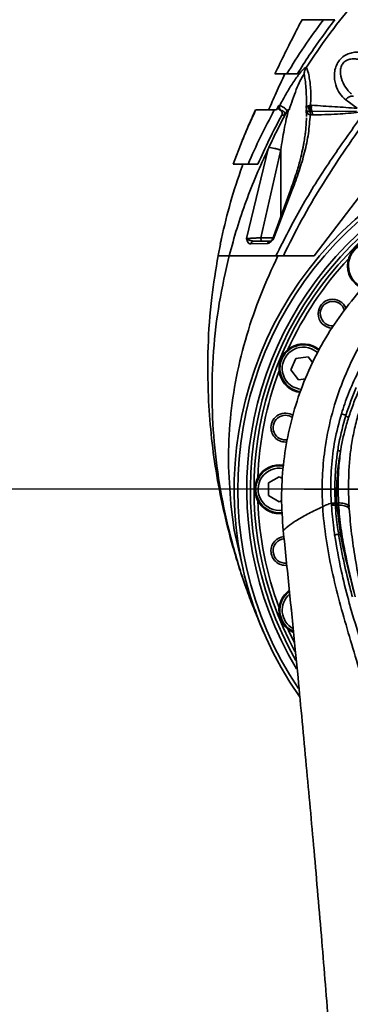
# Model space of a CAD drawing. Header units: millimetres. Extents: x -8713 to 3261, y -18743 to -8704.
# Tile 71 of 133: x -4224 to -4133, y -11531 to -11258. Entities that reach past the tile are written whole.
import ezdxf

# ---------------------------------------------------------------- set-up
doc = ezdxf.new("R2010")
doc.units = ezdxf.units.MM
doc.header["$LTSCALE"] = 10
doc.header["$PDSIZE"] = -1
doc.linetypes.add('CENTER', pattern=[50.8, 31.75, -6.35, 6.35, -6.35])
doc.layers.get('Defpoints').update_dxf_attribs({"true_color": 0x5e5e5e})
doc.layers.add('2细线层', color=4, linetype='Continuous', lineweight=13)
doc.layers.add('中心线层', color=1, linetype='CENTER')
doc.layers.add('细实线层', color=7, linetype='Continuous')
doc.dimstyles.new('ISO-25', dxfattribs={"dimscale": 20, "dimtxt": 4, "dimasz": 3.05, "dimexe": 3, "dimexo": 0.625, "dimtad": 1, "dimdec": 0, "dimtxsty": 'Standard', "dimcen": 2.5, "dimclrd": 1, "dimclre": 1, "dimclrt": 4, "dimadec": 1, "dimazin": 2, "dimtfac": 1, "dimtdec": 0, "dimtmove": 0, "dimatfit": 0, "dimfxl": 1, "dimarcsym": 0})

# ---------------------------------------------------------------- blocks, each defined once
blk = doc.blocks.new('*U221')
at = {"color": 0, "linetype": 'CENTER', "transparency": 16777216}
for p, q in [((0, 3.6), (0, 18.12)), ((-80.66, 0), (-3.6, 0)), ((3.6, 0), (82.56, 0)), ((0, -18.12), (0, -3.6))]:
    blk.add_line(p, q, dxfattribs=at)
at = {"color": 0, "linetype": 'Continuous', "transparency": 16777216}
for p, q in [((-1.8, 0), (1.8, 0)), ((0, -1.8), (0, 1.8))]:
    blk.add_line(p, q, dxfattribs=at)
blk = doc.blocks.new('*D238')
at = {"color": 1, "lineweight": -2, "transparency": 16777216}
for p, q in [((-4141.02, -11388.36), (-4600.21, -11388.36)), ((-4540.21, -12107.36), (-4540.21, -11449.36)), ((-4125.06, -12168.36), (-4600.21, -12168.36))]:
    blk.add_line(p, q, dxfattribs=at)
at = {"color": 1, "lineweight": 20, "transparency": 16777216}
for points in [[(-4550.38, -11449.36), (-4530.05, -11449.36), (-4540.21, -11388.36)], [(-4550.38, -12107.36), (-4530.05, -12107.36), (-4540.21, -12168.36)]]:
    blk.add_solid(points, dxfattribs=at)
at = {"layer": 'Defpoints', "color": 0, "lineweight": 20, "transparency": 16777216}
for p in [(-4540.21, -11388.36), (-4128.52, -11388.36), (-4112.56, -12168.36)]:
    blk.add_point(p, dxfattribs=at)
at = {"color": 4, "transparency": 16777216, "insert": (-4593.16, -11778.36), "char_height": 80, "attachment_point": 5, "rotation": 90}
blk.add_mtext('{\\fSimHei|b0|i0|c134|p49;780}', dxfattribs=at)
blk = doc.blocks.new('*D239')
at = {"color": 1, "lineweight": -2, "transparency": 16777216}
for p, q in [((-4540.21, -11157.36), (-4540.21, -10914.51)), ((-4105.65, -11218.36), (-4600.21, -11218.36)), ((-4540.21, -11388.36), (-4540.21, -11218.36)), ((-4104.6, -11388.36), (-4600.21, -11388.36)), ((-4540.21, -11449.36), (-4540.21, -11510.36))]:
    blk.add_line(p, q, dxfattribs=at)
at = {"color": 1, "lineweight": 20, "transparency": 16777216}
for points in [[(-4550.38, -11157.36), (-4530.05, -11157.36), (-4540.21, -11218.36)], [(-4550.38, -11449.36), (-4530.05, -11449.36), (-4540.21, -11388.36)]]:
    blk.add_solid(points, dxfattribs=at)
at = {"layer": 'Defpoints', "color": 0, "lineweight": 20, "transparency": 16777216}
for p in [(-4540.21, -11218.36), (-4093.15, -11218.36), (-4092.1, -11388.36)]:
    blk.add_point(p, dxfattribs=at)
at = {"color": 4, "transparency": 16777216, "insert": (-4593.16, -11005.44), "char_height": 80, "attachment_point": 5, "rotation": 90}
blk.add_mtext('{\\fSimHei|b0|i0|c134|p49;170}', dxfattribs=at)
blk = doc.blocks.new('*D240')
at = {"color": 1, "lineweight": -2, "transparency": 16777216}
for p, q in [((-4424.41, -11055.36), (-4424.41, -10813.86)), ((-3974.7, -11116.36), (-4484.41, -11116.36)), ((-4424.41, -11218.36), (-4424.41, -11116.36)), ((-4064.2, -11218.36), (-4484.41, -11218.36)), ((-4424.41, -11279.36), (-4424.41, -11340.36))]:
    blk.add_line(p, q, dxfattribs=at)
at = {"color": 1, "lineweight": 20, "transparency": 16777216}
for points in [[(-4434.57, -11055.36), (-4414.24, -11055.36), (-4424.41, -11116.36)], [(-4434.57, -11279.36), (-4414.24, -11279.36), (-4424.41, -11218.36)]]:
    blk.add_solid(points, dxfattribs=at)
at = {"layer": 'Defpoints', "color": 0, "lineweight": 20, "transparency": 16777216}
for p in [(-4424.41, -11116.36), (-3962.2, -11116.36), (-4051.7, -11218.36)]:
    blk.add_point(p, dxfattribs=at)
at = {"color": 4, "transparency": 16777216, "insert": (-4477.35, -10904.11), "char_height": 80, "attachment_point": 5, "rotation": 90}
blk.add_mtext('{\\fSimHei|b0|i0|c134|p49;102}', dxfattribs=at)
blk = doc.blocks.new('*D246')
at = {"color": 1, "lineweight": -2, "transparency": 16777216}
for p, q in [((-4077.61, -10461.64), (-6177.95, -10461.64)), ((-6117.95, -12597.36), (-6117.95, -10522.64)), ((-4037.61, -12658.36), (-6177.95, -12658.36))]:
    blk.add_line(p, q, dxfattribs=at)
at = {"color": 1, "lineweight": 20, "transparency": 16777216}
for points in [[(-6128.12, -10522.64), (-6107.78, -10522.64), (-6117.95, -10461.64)], [(-6128.12, -12597.36), (-6107.78, -12597.36), (-6117.95, -12658.36)]]:
    blk.add_solid(points, dxfattribs=at)
at = {"layer": 'Defpoints', "color": 0, "lineweight": 20, "transparency": 16777216}
for p in [(-6117.95, -10461.64), (-4065.11, -10461.64), (-4025.11, -12658.36)]:
    blk.add_point(p, dxfattribs=at)
at = {"color": 4, "transparency": 16777216, "insert": (-6170.45, -11560), "char_height": 80, "attachment_point": 5, "rotation": 90}
blk.add_mtext('{\\fSimHei|b0|i0|c134|p49;2197}', dxfattribs=at)
blk = doc.blocks.new('*D250')
at = {"layer": 'Defpoints', "color": 0, "linetype": 'ByBlock', "lineweight": 20, "transparency": 16777216}
for p in [(-4065.11, -11300.72), (-4289.3, -11818.69), (-4065.11, -12080.72), (-4065.11, -12168.36), (-4837.51, -12276.92)]:
    blk.add_point(p, dxfattribs=at)
at = {"layer": '中心线层', "color": 1, "linetype": 'ByBlock', "lineweight": -2, "transparency": 16777216}
blk.add_arc((-4065.11, -12168.36), 415.37, 98.4219, 179.5781, dxfattribs=at)
at = {"layer": '中心线层', "color": 1, "linetype": 'ByBlock', "lineweight": 20, "transparency": 16777216}
for points in [[(-4126.69, -11747.33), (-4125.19, -11767.61), (-4065.11, -11752.99)], [(-4470.32, -12164.63), (-4490.61, -12165.98), (-4476.43, -12226.17)]]:
    blk.add_solid(points, dxfattribs=at)
at = {"layer": '中心线层', "color": 4, "linetype": 'ByBlock', "lineweight": 20, "transparency": 16777216, "insert": (-4418.21, -11861.41), "char_height": 80, "attachment_point": 5, "rotation": 49}
blk.add_mtext('98°', dxfattribs=at)
blk = doc.blocks.new('10')
at = {"color": 4}
for centre, radius, start, end in [((0, 0), 1706.72, 290, 188), ((-772.41, -108.56), 926.72, 28.56954, 67.43046)]:
    blk.add_arc(centre, radius, start, end, dxfattribs=at)

msp = doc.modelspace()

# ---------------------------------------------------------------- linework, layer by layer
at = {"layer": '细实线层', "linetype": 'Continuous', "lineweight": 35}
for p, q in [((-4085.37, -11248.27), (-4142.93, -11323.71)), ((-4137.2, -11258.36), (-4140.41, -11258.36)), ((-4150.55, -11273.36), (-4147.6, -11273.36)), ((-4152.73, -11282.14), (-4153.38, -11283.36)), ((-4145.11, -11281.4), (-4145.13, -11282.86)), ((-4145.11, -11281.28), (-4145.12, -11282.89)), ((-4145.1, -11283.08), (-4145.12, -11282.89)), ((-4145.12, -11282.91), (-4145.12, -11283.1)), ((-4145.11, -11280.82), (-4145.11, -11281.4)), ((-4145.11, -11283.13), (-4145.11, -11283.06)), ((-4143.96, -11282.03), (-4144.5, -11282.17)), ((-4143.96, -11282.03), (-4143.65, -11282.06)), ((-4131.08, -11282.88), (-4134.22, -11280.54)), ((-4153.38, -11283.36), (-4153.99, -11283.36)), ((-4152.32, -11283.48), (-4152.06, -11283.47)), ((-4151.27, -11284.82), (-4151.92, -11284.82)), ((-4150.33, -11283.36), (-4150.45, -11283.59)), ((-4150.07, -11283.36), (-4150.33, -11283.36)), ((-4150.07, -11283.36), (-4149.91, -11283.36)), ((-4145.11, -11283.19), (-4145.14, -11283.36)), ((-4145.14, -11283.36), (-4145.11, -11285.19)), ((-4145.09, -11283.67), (-4145.14, -11283.36)), ((-4145.14, -11283.36), (-4145.08, -11283.48)), ((-4145.1, -11283.22), (-4145.08, -11283.42)), ((-4145.03, -11283.95), (-4145.09, -11283.67)), ((-4145.08, -11283.48), (-4145.06, -11283.53)), ((-4145.03, -11283.59), (-4145.07, -11283.31)), ((-4145.06, -11283.53), (-4145.03, -11283.59)), ((-4145.03, -11283.59), (-4144.91, -11283.71)), ((-4144.11, -11283.78), (-4143.9, -11283.79)), ((-4143.9, -11283.79), (-4143.58, -11283.8)), ((-4143.58, -11283.8), (-4131.26, -11283.67)), ((-4165.35, -11298.36), (-4162.88, -11291.9)), ((-4162.89, -11291.84), (-4162.89, -11291.84)), ((-4162.88, -11291.9), (-4162.88, -11291.9)), ((-4155.48, -11293.7), (-4155.69, -11294.15)), ((-4155.69, -11294.15), (-4161.73, -11318.93)), ((-4157.75, -11318.71), (-4152.22, -11294.43)), ((-4152.22, -11312.91), (-4152.22, -11294.43)), ((-4162.93, -11299), (-4162.7, -11298.36)), ((-4162.82, -11298.7), (-4162.93, -11299)), ((-4162.93, -11299), (-4162.93, -11299)), ((-4161.27, -11298.36), (-4158.54, -11298.36)), ((-4149.53, -11305.57), (-4154.54, -11319.24)), ((-4149.01, -11305.5), (-4154.18, -11319.07)), ((-4168.85, -11320.53), (-4169.57, -11323.68)), ((-4168.96, -11320.51), (-4168.97, -11320.51)), ((-4160.53, -11320.45), (-4155.94, -11320.37)), ((-4159.68, -11319.71), (-4159.86, -11319.67)), ((-4155.1, -11319.71), (-4159.68, -11319.71)), ((-4157.75, -11318.71), (-4154.34, -11318.71)), ((-4158.11, -11323.73), (-4158.11, -11323.71)), ((-4142.93, -11323.71), (-4152.99, -11323.71)), ((-4142.93, -11323.71), (-4151.47, -11323.71)), ((-4149.38, -11355.33), (-4148.05, -11352.13)), ((-4148.05, -11352.13), (-4144.62, -11351.68)), ((-4144.62, -11351.68), (-4143.34, -11353.34)), ((-4147.27, -11358.08), (-4149.38, -11355.33)), ((-4145.34, -11357.82), (-4147.27, -11358.08)), ((-4152.61, -11381.86), (-4151.49, -11381.96)), ((-4155.61, -11386.63), (-4152.61, -11384.9)), ((-4155.61, -11390.09), (-4155.61, -11386.63)), ((-4152.61, -11384.9), (-4151.69, -11385.43)), ((-4152.61, -11391.83), (-4155.61, -11390.09)), ((-4151.94, -11391.44), (-4152.61, -11391.83)), ((-4137.1, -11392.65), (-4137.12, -11392.2)), ((-4136.72, -11392.26), (-4137.12, -11392.2)), ((-4166.02, -11392.51), (-4165.09, -11399.66)), ((-4140.6, -11393.21), (-4140.6, -11393.21)), ((-4138.16, -11392.71), (-4138.19, -11392.26)), ((-4138.16, -11392.82), (-4138.16, -11392.71)), ((-4137.09, -11392.76), (-4137.1, -11392.65)), ((-4136.7, -11392.69), (-4137.1, -11392.65)), ((-4136.19, -11392.73), (-4136.7, -11392.69)), ((-4136.69, -11392.81), (-4135.71, -11400.86)), ((-4133.26, -11393.8), (-4133.32, -11393.17)), ((-4165.09, -11399.66), (-4163.9, -11404.89)), ((-4163.9, -11404.89), (-4162.62, -11410.51)), ((-4149.3, -11421.58), (-4149.38, -11421.4)), ((-4148.29, -11431.77), (-4147.43, -11440.51))]:
    msp.add_line(p, q, dxfattribs=at)
at = {"layer": '细实线层', "linetype": 'Continuous', "lineweight": 35, "flags": 128}
for points in [[(-4141.93, -11350.63), (-4142.43, -11350.2), (-4143.71, -11349.47)], [(-4143.46, -11348.87), (-4142.14, -11349.61), (-4141.63, -11350.01)], [(-4148.49, -11430.67), (-4150.05, -11427.44), (-4150.21, -11427.08)]]:
    msp.add_lwpolyline(points, dxfattribs=at)
at = {"layer": '细实线层', "linetype": 'Continuous', "lineweight": 35}
for centre, radius, start, end in [((-4151.59, -11282.59), 1.01, 153.4661, 241.7326), ((-4143.25, -11283.18), 1.86, 180.4886, 189.4112), ((-4145.85, -11283.56), 0.775, 351.8326, 5.9643), ((-4065.11, -11388.36), 100, 325.0709, 214.9977), ((-4065.11, -11388.36), 99, 325.9888, 213.8986), ((-4065.11, -11388.36), 96.5, 329.0153, 210.9889), ((-4065.11, -11388.36), 95.5, 330.2852, 209.7729), ((-4065.11, -11388.36), 94.5, 0, 208.3555), ((-4126.98, -11326.49), 6.75, 19.3168, 170.9887), ((-4126.98, -11326.49), 6.5, 45, 248.3043), ((-4065.11, -11388.36), 93.5, 136.9589, 155.5411), ((-4126.98, -11326.49), 6.75, 170.9887, 247.4584), ((-4137.86, -11339.75), 4, 20.9478, 180), ((-4137.86, -11339.75), 3.4, 14.7798, 275.444), ((-4137.86, -11339.75), 4, 180, 269.1474), ((-4145.95, -11354.88), 6.75, 48.7976, 193.4887), ((-4145.95, -11354.88), 6.5, 67.5, 263.507), ((-4145.95, -11354.88), 5.85, 67.5, 265.3461), ((-4065.11, -11388.36), 93.5, 159.4589, 178.0411), ((-4145.95, -11354.88), 6.75, 193.4887, 263.1745), ((-4150.92, -11371.29), 4, 57.1039, 180), ((-4135.86, -11370.62), 3.15, 58.0357, 82.2727), ((-4150.92, -11371.29), 3.4, 53.7975, 279.7386), ((-4131.36, -11365.04), 4.07, 225.8295, 239.4394), ((-4150.92, -11371.29), 4, 180, 276.8706), ((-4133.82, -11372.63), 5.58, 242.2233, 250.5953), ((-4152.61, -11388.36), 6.75, 80.4777, 215.9887), ((-4152.61, -11388.36), 6.5, 90, 277.5098), ((-4152.61, -11388.36), 5.85, 79.4394, 278.0381), ((-4065.11, -11388.36), 93.5, 181.9589, 200.5411), ((-4152.61, -11388.36), 6.75, 215.9887, 277.2423), ((-4137.43, -11395.97), 3.23, 84.0752, 103.0689), ((-4135.93, -11386.18), 6.68, 260.0117, 263.458), ((-4150.92, -11405.43), 4, 96.0136, 180), ((-4150.92, -11405.43), 3.4, 96.0922, 275.6232), ((-4136.38, -11403.92), 3.04, 86.2073, 107.1752), ((-4136.37, -11393.56), 7.33, 271.4647, 275.1762), ((-4150.92, -11405.43), 4, 180, 275.7059), ((-4145.95, -11421.85), 6.75, 125.3009, 245.9746), ((-4145.95, -11421.85), 6.5, 126.4575, 244.8564), ((-4145.95, -11421.85), 5.85, 130.6713, 240.3587)]:
    msp.add_arc(centre, radius, start, end, dxfattribs=at)
for points, knots in [([(-4145.11, -11271.47), (-4143.14, -11268.58), (-4139.22, -11262.8), (-4132.73, -11254.53), (-4128.06, -11249.31), (-4125.72, -11246.7)], [0, 0, 0, 0, 0.333333, 0.666667, 1, 1, 1, 1]), ([(-4146.32, -11258.36), (-4146.98, -11259.64), (-4148.45, -11262.45), (-4151.01, -11267.5), (-4152.89, -11271.43), (-4153.81, -11273.36)], [0, 0, 0, 0, 0.294749, 0.652271, 1, 1, 1, 1]), ([(-4140.41, -11258.36), (-4142.22, -11260.83), (-4145.8, -11265.71), (-4148.98, -11270.83), (-4150.55, -11273.36)], [0, 0, 0, 0, 0.50666, 1, 1, 1, 1]), ([(-4137.2, -11258.36), (-4138.43, -11259.99), (-4140.88, -11263.22), (-4144.35, -11268.22), (-4146.51, -11271.64), (-4147.6, -11273.36)], [0, 0, 0, 0, 0.334393, 0.664819, 1, 1, 1, 1]), ([(-4140.41, -11258.36), (-4140.98, -11258.36), (-4142.15, -11258.36), (-4143.52, -11258.36), (-4144.69, -11258.36), (-4145.58, -11258.36), (-4146.1, -11258.36), (-4146.31, -11258.36), (-4146.36, -11258.36), (-4146.32, -11258.36), (-4146.32, -11258.36)], [0, 0, 0, 0, 0.127674, 0.26225, 0.413151, 0.579194, 0.756217, 0.875131, 0.998266, 1, 1, 1, 1]), ([(-4134.22, -11280.54), (-4134.81, -11280), (-4135.98, -11278.92), (-4136.92, -11276.86), (-4137.33, -11274.98), (-4137.41, -11273.44), (-4137.16, -11271.8), (-4136.48, -11270.19), (-4135.35, -11268.82), (-4133.95, -11267.91), (-4132.48, -11267.44), (-4130.58, -11267.26), (-4128.34, -11267.63), (-4126.92, -11268.51), (-4126.21, -11268.95)], [0, 0, 0, 0, 0.123124, 0.246715, 0.308938, 0.371473, 0.434492, 0.497847, 0.561373, 0.624979, 0.688124, 0.751112, 0.87575, 1, 1, 1, 1]), ([(-4132.65, -11278.91), (-4132.96, -11278.63), (-4133.86, -11277.8), (-4134.97, -11275.95), (-4135.69, -11273.89), (-4135.73, -11272.31), (-4135.55, -11271.47), (-4135.3, -11270.88), (-4134.95, -11270.37), (-4134.34, -11269.79), (-4133.37, -11269.34), (-4132.13, -11269.17), (-4130.45, -11269.32), (-4128.79, -11269.8), (-4127.74, -11270.47), (-4127.38, -11270.7)], [0, 0, 0, 0, 0.0776982, 0.2274346, 0.3718127, 0.4399349, 0.4733908, 0.5042235, 0.5354115, 0.5668184, 0.6319949, 0.7012206, 0.7737619, 0.9232527, 1, 1, 1, 1]), ([(-4145.11, -11271.47), (-4145.36, -11271.63), (-4145.87, -11271.95), (-4146.87, -11273.08), (-4147.86, -11274.38), (-4149.17, -11276.31), (-4150.76, -11278.89), (-4151.91, -11281.05), (-4152.49, -11282.14)], [0, 0, 0, 0, 0.125851, 0.251307, 0.377302, 0.502621, 0.751285, 1, 1, 1, 1]), ([(-4145.15, -11271.54), (-4145.29, -11271.8), (-4145.59, -11272.37), (-4145.69, -11273), (-4145.74, -11273.33)], [0, 0, 0, 0, 0.4675412, 1, 1, 1, 1]), ([(-4145.15, -11271.54), (-4145.14, -11271.52), (-4145.13, -11271.5), (-4145.11, -11271.48), (-4145.11, -11271.47)], [0, 0, 0, 0, 0.50024, 1, 1, 1, 1]), ([(-4143.96, -11282.03), (-4143.94, -11281.57), (-4143.89, -11280.52), (-4143.88, -11279), (-4143.93, -11277.51), (-4144.06, -11276.03), (-4144.28, -11274.43), (-4144.61, -11272.85), (-4144.99, -11271.93), (-4145.15, -11271.54)], [0, 0, 0, 0, 0.12518, 0.288543, 0.41565, 0.540282, 0.704208, 0.871697, 1, 1, 1, 1]), ([(-4151.04, -11273.36), (-4151.88, -11275.13), (-4153.51, -11278.55), (-4154.9, -11281.8), (-4155.57, -11283.36)], [0, 0, 0, 0, 0.518302, 1, 1, 1, 1]), ([(-4153.81, -11273.36), (-4153.81, -11273.36), (-4153.8, -11273.36), (-4153.63, -11273.36), (-4153.27, -11273.36), (-4152.6, -11273.36), (-4151.74, -11273.36), (-4150.94, -11273.36), (-4150.55, -11273.36)], [0, 0, 0, 0, 0.119948, 0.26482, 0.477802, 0.669787, 0.840647, 1, 1, 1, 1]), ([(-4149.91, -11283.36), (-4149.27, -11281.46), (-4148.32, -11278.65), (-4147, -11275.59), (-4146.26, -11274.09), (-4145.9, -11273.56), (-4145.74, -11273.33)], [0, 0, 0, 0, 0.527316, 0.777506, 0.902154, 1, 1, 1, 1]), ([(-4145.74, -11273.33), (-4145.64, -11273.9), (-4145.4, -11275.18), (-4145.23, -11277.12), (-4145.12, -11279.2), (-4145.11, -11280.55), (-4145.11, -11281.28)], [0, 0, 0, 0, 0.221974, 0.496234, 0.730135, 1, 1, 1, 1]), ([(-4134.22, -11280.54), (-4134.05, -11280.34), (-4133.8, -11280.03), (-4133.36, -11279.75), (-4133.01, -11279.59), (-4132.66, -11279.51), (-4132.32, -11279.5), (-4132.14, -11279.59), (-4132.05, -11279.63)], [0, 0, 0, 0, 0.269071, 0.414789, 0.563625, 0.712461, 0.858178, 1, 1, 1, 1]), ([(-4152.32, -11283.48), (-4152.38, -11283.44), (-4152.49, -11283.38), (-4152.68, -11283.19), (-4152.83, -11282.91), (-4152.88, -11282.51), (-4152.78, -11282.26), (-4152.73, -11282.14)], [0, 0, 0, 0, 0.125997, 0.250517, 0.497446, 0.74595, 1, 1, 1, 1]), ([(-4152.73, -11282.14), (-4152.69, -11282.14), (-4152.61, -11282.14), (-4152.53, -11282.14), (-4152.49, -11282.14)], [0, 0, 0, 0, 0.500063, 1, 1, 1, 1]), ([(-4152.49, -11282.14), (-4152.42, -11282.15), (-4152.27, -11282.19), (-4151.84, -11282.39), (-4151.4, -11282.66), (-4150.93, -11283), (-4150.63, -11283.36), (-4150.45, -11283.59)], [0, 0, 0, 0, 0.22084, 0.472548, 0.626874, 0.763341, 1, 1, 1, 1]), ([(-4145.12, -11282.89), (-4145.11, -11282.74), (-4145.09, -11282.44), (-4144.69, -11282.26), (-4144.5, -11282.17)], [0, 0, 0, 0, 0.521266, 1, 1, 1, 1]), ([(-4144.91, -11283.71), (-4144.98, -11283.58), (-4145.09, -11283.38), (-4145.1, -11283.16), (-4145.1, -11283.08)], [0, 0, 0, 0, 0.643447, 1, 1, 1, 1]), ([(-4144.11, -11283.78), (-4144.18, -11283.66), (-4144.32, -11283.42), (-4144.45, -11283.01), (-4144.52, -11282.58), (-4144.51, -11282.3), (-4144.5, -11282.17)], [0, 0, 0, 0, 0.2471046, 0.5000018, 0.7528982, 1, 1, 1, 1]), ([(-4143.96, -11282.03), (-4143.99, -11282.18), (-4144.06, -11282.48), (-4144.08, -11282.94), (-4144.03, -11283.39), (-4143.95, -11283.66), (-4143.9, -11283.79)], [0, 0, 0, 0, 0.246662, 0.500002, 0.75334, 1, 1, 1, 1]), ([(-4143.65, -11282.06), (-4143.68, -11282.2), (-4143.74, -11282.5), (-4143.75, -11282.96), (-4143.71, -11283.4), (-4143.62, -11283.67), (-4143.58, -11283.8)], [0, 0, 0, 0, 0.246738, 0.5, 0.753262, 1, 1, 1, 1]), ([(-4131.08, -11282.88), (-4133.13, -11282.74), (-4137.23, -11282.45), (-4141.51, -11282.19), (-4143.65, -11282.06)], [0, 0, 0, 0, 0.50006, 1, 1, 1, 1]), ([(-4159.2, -11283.36), (-4159.84, -11284.75), (-4161.12, -11287.53), (-4162.3, -11290.4), (-4162.89, -11291.84)], [0, 0, 0, 0, 0.500175, 1, 1, 1, 1]), ([(-4162.88, -11291.9), (-4162.28, -11290.45), (-4161.07, -11287.56), (-4159.76, -11284.76), (-4159.11, -11283.36)], [0, 0, 0, 0, 0.5001742, 1, 1, 1, 1]), ([(-4153.99, -11283.36), (-4155.3, -11285.83), (-4157.91, -11290.74), (-4160.15, -11295.83), (-4161.27, -11298.36)], [0, 0, 0, 0, 0.501139, 1, 1, 1, 1]), ([(-4153.99, -11283.36), (-4154.68, -11283.36), (-4156.09, -11283.36), (-4157.54, -11283.36), (-4158.62, -11283.36), (-4158.95, -11283.36), (-4159.11, -11283.36)], [0, 0, 0, 0, 0.2402556, 0.4904544, 0.742723, 1, 1, 1, 1]), ([(-4151.92, -11284.82), (-4153.1, -11287.04), (-4155.46, -11291.48), (-4157.51, -11296.07), (-4158.54, -11298.36)], [0, 0, 0, 0, 0.4994656, 1, 1, 1, 1]), ([(-4155.48, -11293.7), (-4154.7, -11292.06), (-4153.09, -11288.65), (-4151.35, -11285.31), (-4150.45, -11283.59)], [0, 0, 0, 0, 0.483905, 1, 1, 1, 1]), ([(-4153.53, -11323.71), (-4151.25, -11319.19), (-4146.68, -11310.18), (-4138.61, -11297.36), (-4132.75, -11289.16), (-4129.83, -11285.06)], [0, 0, 0, 0, 0.334205, 0.667439, 1, 1, 1, 1]), ([(-4151.92, -11284.82), (-4151.87, -11284.7), (-4151.77, -11284.45), (-4151.81, -11284.05), (-4151.97, -11283.76), (-4152.15, -11283.58), (-4152.27, -11283.51), (-4152.32, -11283.48)], [0, 0, 0, 0, 0.251839, 0.499131, 0.745278, 0.871918, 1, 1, 1, 1]), ([(-4152.22, -11294.43), (-4152.06, -11293.43), (-4151.77, -11291.56), (-4151.26, -11288.7), (-4150.73, -11286.01), (-4150.28, -11284.19), (-4150.07, -11283.36)], [0, 0, 0, 0, 0.269284, 0.503009, 0.773043, 1, 1, 1, 1]), ([(-4152.06, -11283.47), (-4151.99, -11283.48), (-4151.88, -11283.49), (-4151.63, -11283.59), (-4151.46, -11283.7), (-4151.34, -11283.83), (-4151.26, -11283.94), (-4151.2, -11284.07), (-4151.15, -11284.27), (-4151.15, -11284.53), (-4151.23, -11284.72), (-4151.27, -11284.82)], [0, 0, 0, 0, 0.31062, 0.453358, 0.579626, 0.635603, 0.687652, 0.737603, 0.78734, 0.890704, 1, 1, 1, 1]), ([(-4150.45, -11283.59), (-4150.51, -11283.7), (-4150.64, -11283.93), (-4150.93, -11284.38), (-4151.13, -11284.64), (-4151.27, -11284.82)], [0, 0, 0, 0, 0.221114, 0.4635064, 1, 1, 1, 1]), ([(-4145.11, -11285.52), (-4145.13, -11286.22), (-4145.16, -11287.48), (-4145.33, -11289.21), (-4145.5, -11290.53), (-4145.66, -11291.59), (-4145.81, -11292.48), (-4145.98, -11293.41), (-4146.3, -11294.96), (-4146.89, -11297.44), (-4147.95, -11301.18), (-4148.96, -11303.99), (-4149.53, -11305.57)], [0, 0, 0, 0, 0.105662, 0.190557, 0.264285, 0.30904, 0.350819, 0.396908, 0.447305, 0.581861, 0.764987, 1, 1, 1, 1]), ([(-4144.06, -11284.68), (-4144.19, -11286.39), (-4144.44, -11289.82), (-4145.56, -11295.04), (-4147.05, -11300.27), (-4148.36, -11303.75), (-4149.01, -11305.5)], [0, 0, 0, 0, 0.249477, 0.499021, 0.748273, 1, 1, 1, 1]), ([(-4145.03, -11283.59), (-4145.02, -11283.65), (-4145, -11283.77), (-4145.02, -11283.89), (-4145.03, -11283.95)], [0, 0, 0, 0, 0.5066446, 1, 1, 1, 1]), ([(-4144.06, -11284.68), (-4144.24, -11284.63), (-4144.56, -11284.55), (-4144.87, -11284.34), (-4144.97, -11284.1), (-4145.03, -11283.95)], [0, 0, 0, 0, 0.36064, 0.627027, 1, 1, 1, 1]), ([(-4144.91, -11283.71), (-4144.82, -11283.73), (-4144.65, -11283.77), (-4144.3, -11283.78), (-4144.11, -11283.78)], [0, 0, 0, 0, 0.473568, 1, 1, 1, 1]), ([(-4144.06, -11284.68), (-4144.04, -11284.61), (-4144.01, -11284.46), (-4144.01, -11284.22), (-4144.04, -11283.99), (-4144.09, -11283.85), (-4144.11, -11283.78)], [0, 0, 0, 0, 0.24653, 0.500001, 0.753471, 1, 1, 1, 1]), ([(-4143.5, -11284.69), (-4143.6, -11284.69), (-4143.78, -11284.69), (-4143.97, -11284.68), (-4144.06, -11284.68)], [0, 0, 0, 0, 0.5237243, 1, 1, 1, 1]), ([(-4143.58, -11283.8), (-4143.55, -11283.86), (-4143.49, -11284), (-4143.46, -11284.23), (-4143.45, -11284.47), (-4143.48, -11284.62), (-4143.5, -11284.69)], [0, 0, 0, 0, 0.247545, 0.501373, 0.754486, 1, 1, 1, 1]), ([(-4130.46, -11283.99), (-4132.48, -11284.19), (-4136.8, -11284.61), (-4141.17, -11284.67), (-4143.5, -11284.69)], [0, 0, 0, 0, 0.468416, 1, 1, 1, 1]), ([(-4151.47, -11323.71), (-4149.83, -11320.41), (-4146.55, -11313.81), (-4140.92, -11304.3), (-4134.93, -11295.01), (-4130.66, -11289.01), (-4128.52, -11286.01)], [0, 0, 0, 0, 0.2500967, 0.5001656, 0.7500053, 1, 1, 1, 1]), ([(-4152.22, -11294.43), (-4152.49, -11294.35), (-4153.03, -11294.2), (-4153.93, -11293.98), (-4154.79, -11293.81), (-4155.26, -11293.74), (-4155.48, -11293.7)], [0, 0, 0, 0, 0.2429556, 0.4982275, 0.7544427, 1, 1, 1, 1]), ([(-4155.69, -11294.15), (-4156.79, -11296.52), (-4158.99, -11301.28), (-4161.84, -11308.61), (-4164.4, -11316.08), (-4165.78, -11321.16), (-4166.47, -11323.71)], [0, 0, 0, 0, 0.248514, 0.497601, 0.748486, 1, 1, 1, 1]), ([(-4162.93, -11299), (-4164.04, -11302.28), (-4166.26, -11308.82), (-4167.83, -11315.55), (-4168.62, -11318.92)], [0, 0, 0, 0, 0.500023, 1, 1, 1, 1]), ([(-4165.35, -11298.36), (-4165.17, -11298.36), (-4164.8, -11298.36), (-4163.47, -11298.36), (-4161.99, -11298.36), (-4161.27, -11298.36)], [0, 0, 0, 0, 0.343686, 0.679328, 1, 1, 1, 1]), ([(-4069.41, -11304.13), (-4071.72, -11304.3), (-4076.36, -11304.63), (-4083.94, -11305.97), (-4092.06, -11308.14), (-4100.57, -11311.42), (-4108.69, -11315.56), (-4116.33, -11320.53), (-4123.39, -11326.26), (-4129.82, -11332.7), (-4135.53, -11339.76), (-4140.48, -11347.37), (-4144.6, -11355.46), (-4147.85, -11363.92), (-4150.21, -11372.68), (-4151.63, -11381.63), (-4152.18, -11390.7), (-4151.74, -11396.72), (-4151.52, -11399.74)], [0, 0, 0, 0, 0.049215, 0.098431, 0.162828, 0.227225, 0.291622, 0.35602, 0.420417, 0.484815, 0.549213, 0.613611, 0.678009, 0.742407, 0.806806, 0.871204, 0.935602, 1, 1, 1, 1]), ([(-4149.01, -11305.5), (-4149.14, -11305.49), (-4149.42, -11305.47), (-4149.5, -11305.54), (-4149.53, -11305.58)], [0, 0, 0, 0, 0.478813, 1, 1, 1, 1]), ([(-4140.6, -11393.21), (-4140.6, -11393.21), (-4140.74, -11390.76), (-4140.81, -11385.85), (-4140.2, -11377.89), (-4138.66, -11369.4), (-4136, -11360.54), (-4132.35, -11352), (-4127.67, -11343.91), (-4122.05, -11336.4), (-4115.67, -11329.72), (-4108.64, -11323.99), (-4101.12, -11319.2), (-4093.25, -11315.41), (-4085.16, -11312.65), (-4077.02, -11310.84), (-4070.22, -11310.11), (-4063.49, -11309.96), (-4056.84, -11310.35), (-4048.87, -11311.69), (-4041.13, -11313.87), (-4033.73, -11316.87), (-4026.74, -11320.6), (-4020.14, -11325.08), (-4014.05, -11330.26), (-4008.5, -11336.07), (-4003.51, -11342.52), (-3999.18, -11349.58), (-3995.56, -11357.16), (-3992.61, -11365.41), (-3990.53, -11374.3), (-3989.43, -11383.72), (-3989.43, -11390.06), (-3989.61, -11393.21), (-3989.61, -11393.21)], [0, 0, 0, 0, 0, 0.029714, 0.059427, 0.096609, 0.133902, 0.171076, 0.208437, 0.245924, 0.283267, 0.318283, 0.353422, 0.388427, 0.420905, 0.453493, 0.485969, 0.50075, 0.53218, 0.563712, 0.595144, 0.62623, 0.657411, 0.688503, 0.720357, 0.752304, 0.784168, 0.817819, 0.851564, 0.885224, 0.923442, 0.961782, 1, 1, 1, 1, 1]), ([(-4168.62, -11318.92), (-4168.71, -11319.33), (-4168.84, -11319.93), (-4168.95, -11320.43), (-4168.97, -11320.48), (-4168.97, -11320.51)], [0, 0, 0, 0, 0.500654, 0.750247, 1, 1, 1, 1]), ([(-4161.73, -11318.93), (-4161.51, -11318.93), (-4161.05, -11318.92), (-4159.99, -11318.86), (-4158.84, -11318.79), (-4158.11, -11318.73), (-4157.75, -11318.71)], [0, 0, 0, 0, 0.2476, 0.49671, 0.747702, 1, 1, 1, 1]), ([(-4161.73, -11318.93), (-4161.59, -11319.33), (-4161.39, -11319.92), (-4160.95, -11320.39), (-4160.67, -11320.43), (-4160.53, -11320.45)], [0, 0, 0, 0, 0.499437, 0.749168, 1, 1, 1, 1]), ([(-4159.86, -11319.67), (-4160.16, -11319.62), (-4160.91, -11319.48), (-4161.42, -11319.14), (-4161.73, -11318.93)], [0, 0, 0, 0, 0.396285, 1, 1, 1, 1]), ([(-4159.96, -11319.76), (-4160.05, -11319.8), (-4160.23, -11319.9), (-4160.43, -11320.15), (-4160.5, -11320.35), (-4160.53, -11320.45)], [0, 0, 0, 0, 0.338314, 0.678266, 1, 1, 1, 1]), ([(-4159.68, -11319.71), (-4159.78, -11319.71), (-4159.88, -11319.71), (-4159.96, -11319.76), (-4159.96, -11319.76)], [0, 0, 0, 0, 0.994938, 1, 1, 1, 1]), ([(-4154.18, -11319.07), (-4154.48, -11319.41), (-4154.95, -11319.92), (-4155.54, -11320.3), (-4155.81, -11320.35), (-4155.94, -11320.37)], [0, 0, 0, 0, 0.501447, 0.751363, 1, 1, 1, 1]), ([(-4155.1, -11319.71), (-4155.19, -11319.72), (-4155.37, -11319.73), (-4155.62, -11319.88), (-4155.82, -11320.09), (-4155.9, -11320.28), (-4155.94, -11320.37)], [0, 0, 0, 0, 0.244032, 0.499999, 0.755967, 1, 1, 1, 1]), ([(-4154.75, -11319.47), (-4154.77, -11319.48), (-4154.98, -11319.63), (-4155.04, -11319.67), (-4155.1, -11319.71)], [0, 0, 0, 0, 0.069783, 1, 1, 1, 1]), ([(-4154.47, -11319.04), (-4154.51, -11319.13), (-4154.59, -11319.32), (-4154.76, -11319.46), (-4154.84, -11319.53)], [0, 0, 0, 0, 0.487996, 1, 1, 1, 1]), ([(-4154.18, -11319.07), (-4154.18, -11319.07), (-4154.18, -11319.07), (-4154.18, -11319.07), (-4154.19, -11319.08), (-4154.44, -11319.22), (-4154.6, -11319.34), (-4154.75, -11319.47)], [0, 0, 0, 0, 0.000154, 0.001372, 0.017439, 0.023611, 1, 1, 1, 1]), ([(-4154.46, -11319.04), (-4154.46, -11319.04), (-4154.49, -11319.06), (-4154.41, -11319.07), (-4154.25, -11319.07), (-4154.18, -11319.07)], [0, 0, 0, 0, 0.0525244, 0.5262803, 1, 1, 1, 1]), ([(-4169.53, -11323.7), (-4170.18, -11327.55), (-4171.61, -11335.92), (-4172.47, -11348.99), (-4172.42, -11361.59), (-4171.58, -11373.03), (-4170.22, -11383.37), (-4168.21, -11393.83), (-4165.98, -11402.63), (-4163.83, -11409.75), (-4162.05, -11415.05), (-4160.21, -11420.04), (-4158.47, -11424.39), (-4157.2, -11427.37), (-4156.64, -11428.63), (-4156.52, -11428.89)], [0, 0, 0, 0, 0.10831, 0.235429, 0.362896, 0.458463, 0.554823, 0.653003, 0.75405, 0.805983, 0.858343, 0.908279, 0.952749, 0.990408, 1, 1, 1, 1]), ([(-4159.01, -11422.66), (-4159.88, -11420.55), (-4162.48, -11414.26), (-4165.73, -11403.42), (-4168.77, -11390.26), (-4170.65, -11376.92), (-4171.42, -11363.5), (-4170.99, -11350.1), (-4169.46, -11336.77), (-4167.47, -11328.06), (-4166.47, -11323.71)], [0, 0, 0, 0, 0.0672488, 0.2005157, 0.3337612, 0.4670074, 0.6002578, 0.7335118, 0.8667371, 1, 1, 1, 1]), ([(-4169.48, -11323.71), (-4169.55, -11323.71), (-4169.64, -11323.71), (-4169.4, -11323.71), (-4169.32, -11323.71)], [0, 0, 0, 0, 0.643, 1, 1, 1, 1]), ([(-4169.53, -11323.71), (-4169.55, -11323.71), (-4169.61, -11323.71), (-4169.17, -11323.71), (-4168.21, -11323.71), (-4167.05, -11323.71), (-4166.47, -11323.71)], [0, 0, 0, 0, 0.117465, 0.410732, 0.705149, 1, 1, 1, 1]), ([(-4152.99, -11323.71), (-4154.63, -11327.29), (-4157.92, -11334.46), (-4161.76, -11345.66), (-4164.65, -11357.15), (-4166.32, -11368.87), (-4166.91, -11380.71), (-4166.32, -11388.57), (-4166.02, -11392.51)], [0, 0, 0, 0, 0.166588, 0.333356, 0.50001, 0.666657, 0.833362, 1, 1, 1, 1]), ([(-4166.47, -11323.71), (-4165.21, -11323.71), (-4162.7, -11323.71), (-4158.28, -11323.71), (-4155.38, -11323.71), (-4153.53, -11323.71)], [0, 0, 0, 0, 0.2681749, 0.5363528, 1, 1, 1, 1]), ([(-4166.47, -11323.71), (-4164.04, -11323.71), (-4159.17, -11323.71), (-4155.05, -11323.71), (-4152.99, -11323.71)], [0, 0, 0, 0, 0.500007, 1, 1, 1, 1]), ([(-4151.47, -11323.71), (-4151.72, -11323.71), (-4152.25, -11323.71), (-4152.95, -11323.71), (-4153.36, -11323.71), (-4153.5, -11323.71), (-4153.53, -11323.71)], [0, 0, 0, 0, 0.293281, 0.614002, 0.906465, 1, 1, 1, 1]), ([(-4135.43, -11367.5), (-4134.81, -11365.61), (-4133.53, -11361.78), (-4131.01, -11356.2), (-4128, -11350.73), (-4124.47, -11345.49), (-4119.76, -11339.59), (-4115.79, -11335.88), (-4113.39, -11333.64)], [0, 0, 0, 0, 0.146843, 0.298134, 0.449424, 0.605108, 0.760789, 1, 1, 1, 1]), ([(-4134.19, -11367.95), (-4134.16, -11367.86), (-4133.33, -11365.23), (-4132.29, -11362.68), (-4131.29, -11360.22)], [0, 0, 0, 0, 0.037005, 1, 1, 1, 1]), ([(-4130.59, -11360.98), (-4131.11, -11362.24), (-4132.15, -11364.72), (-4133, -11367.27), (-4133.42, -11368.54)], [0, 0, 0, 0, 0.504393, 1, 1, 1, 1]), ([(-4133.27, -11393.18), (-4133.33, -11392.03), (-4133.46, -11389.19), (-4133.43, -11384.82), (-4133.17, -11380.22), (-4132.64, -11375.86), (-4131.79, -11371.54), (-4130.66, -11367.08), (-4129.65, -11364.13), (-4129.13, -11362.62)], [0, 0, 0, 0, 0.111204, 0.275267, 0.422048, 0.556678, 0.700568, 0.846615, 1, 1, 1, 1]), ([(-4138.19, -11392.26), (-4138.23, -11391.6), (-4138.42, -11388.29), (-4138.3, -11382.48), (-4137.39, -11374.83), (-4136.09, -11369.96), (-4135.43, -11367.5)], [0, 0, 0, 0, 0.079575, 0.398294, 0.697407, 1, 1, 1, 1]), ([(-4136.42, -11377.57), (-4136.32, -11376.94), (-4135.79, -11373.69), (-4134.9, -11370.51), (-4134.19, -11367.95)], [0, 0, 0, 0, 0.194544, 1, 1, 1, 1]), ([(-4133.42, -11368.54), (-4133.61, -11369.13), (-4134.51, -11372.06), (-4135.22, -11375.2), (-4135.65, -11377.75), (-4135.67, -11377.9)], [0, 0, 0, 0, 0.194944, 0.954131, 1, 1, 1, 1]), ([(-4137.12, -11392.2), (-4137.15, -11391.56), (-4137.24, -11389.65), (-4137.24, -11386.45), (-4137.04, -11382.63), (-4136.73, -11379.66), (-4136.48, -11377.98), (-4136.42, -11377.57)], [0, 0, 0, 0, 0.130597, 0.391855, 0.653115, 0.914378, 1, 1, 1, 1]), ([(-4135.67, -11377.9), (-4135.68, -11377.93), (-4135.92, -11379.27), (-4136.3, -11381.77), (-4136.61, -11385.15), (-4136.75, -11388.17), (-4136.77, -11390.45), (-4136.73, -11391.83), (-4136.72, -11392.26)], [0, 0, 0, 0, 0.007953, 0.283947, 0.525511, 0.713588, 0.910494, 1, 1, 1, 1]), ([(-4136.22, -11392.1), (-4136.3, -11389.11), (-4136.41, -11384.37), (-4135.87, -11379.64), (-4135.67, -11377.9)], [0, 0, 0, 0, 0.629589, 1, 1, 1, 1]), ([(-4137.12, -11392.2), (-4137.17, -11392.19), (-4137.31, -11392.18), (-4137.58, -11392.18), (-4137.9, -11392.2), (-4138.1, -11392.24), (-4138.19, -11392.26)], [0, 0, 0, 0, 0.146285, 0.430857, 0.715428, 1, 1, 1, 1]), ([(-4136.19, -11392.73), (-4136.19, -11392.73), (-4136.2, -11392.52), (-4136.21, -11392.31), (-4136.22, -11392.1)], [0, 0, 0, 0, 0.000092, 1, 1, 1, 1]), ([(-4133.36, -11393.18), (-4133.42, -11393.01), (-4133.54, -11392.67), (-4134.58, -11392.28), (-4135.68, -11392.16), (-4136.22, -11392.1)], [0, 0, 0, 0, 0.31071, 0.655355, 1, 1, 1, 1]), ([(-4166.53, -12161.02), (-4166.53, -12161.02), (-4166.3, -12157.73), (-4165.56, -12151.2), (-4163.76, -12141.55), (-4161.43, -12132.01), (-4158.73, -12122.55), (-4154.35, -12108.26), (-4148.27, -12088.98), (-4140.81, -12064.51), (-4133.98, -12039.66), (-4127.72, -12014.52), (-4122.09, -11989.17), (-4117.06, -11963.66), (-4112.61, -11938.01), (-4109.02, -11914.4), (-4106.14, -11892.87), (-4103.19, -11868.08), (-4100.2, -11837.81), (-4097.57, -11802.06), (-4095.95, -11768.58), (-4095.13, -11737.42), (-4094.96, -11708.59), (-4095.38, -11679.77), (-4096.43, -11650.97), (-4098.14, -11622.22), (-4100.56, -11593.55), (-4103.74, -11564.97), (-4107.33, -11539.7), (-4111.08, -11517.73), (-4114.76, -11499.01), (-4118.63, -11481.67), (-4122.67, -11465.71), (-4126.69, -11451.11), (-4130.37, -11438.58), (-4133.53, -11428.08), (-4135.98, -11419.51), (-4138.11, -11410.88), (-4139.76, -11402.14), (-4140.41, -11396.2), (-4140.6, -11393.21), (-4140.6, -11393.21)], [0, 0, 0, 0, 0.0000001, 0.0130096, 0.0260406, 0.0391067, 0.0521857, 0.0652355, 0.0982852, 0.1313368, 0.1644793, 0.1976353, 0.2307831, 0.2638828, 0.2969896, 0.3300915, 0.3548963, 0.3797011, 0.425148, 0.470605, 0.5160531, 0.5526115, 0.5891698, 0.6257303, 0.6622905, 0.6988556, 0.7354198, 0.7719963, 0.8085708, 0.8329795, 0.8573928, 0.8817982, 0.9014005, 0.9210078, 0.9406071, 0.9524874, 0.9643994, 0.9762999, 0.9881618, 0.9999999, 1, 1, 1, 1]), ([(-4140.6, -11393.21), (-4141.91, -11393.82), (-4144.54, -11395.05), (-4147.5, -11396.75), (-4149.84, -11398.32), (-4150.96, -11399.26), (-4151.52, -11399.74)], [0, 0, 0, 0, 0.280088, 0.559565, 0.779407, 1, 1, 1, 1]), ([(-4138.19, -11392.26), (-4138.66, -11392.38), (-4139.68, -11392.66), (-4140.28, -11393.01), (-4140.6, -11393.21)], [0, 0, 0, 0, 0.457765, 1, 1, 1, 1]), ([(-4137.1, -11392.65), (-4137.15, -11392.64), (-4137.3, -11392.63), (-4137.59, -11392.63), (-4137.84, -11392.65), (-4138.03, -11392.68), (-4138.11, -11392.7), (-4138.16, -11392.71)], [0, 0, 0, 0, 0.16385, 0.463062, 0.762274, 0.828586, 1, 1, 1, 1]), ([(-4137.28, -11401.02), (-4137.37, -11400.39), (-4137.75, -11397.67), (-4137.98, -11394.93), (-4138.16, -11392.82)], [0, 0, 0, 0, 0.233068, 1, 1, 1, 1]), ([(-4136.18, -11400.89), (-4136.28, -11400.26), (-4136.54, -11398.59), (-4136.86, -11395.88), (-4137.02, -11393.8), (-4137.09, -11392.76)], [0, 0, 0, 0, 0.234079, 0.616789, 1, 1, 1, 1]), ([(-4136.72, -11392.26), (-4136.71, -11392.4), (-4136.71, -11392.54), (-4136.7, -11392.69), (-4136.7, -11392.69)], [0, 0, 0, 0, 0.999865, 1, 1, 1, 1]), ([(-4136.7, -11392.69), (-4136.7, -11392.69), (-4136.7, -11392.73), (-4136.7, -11392.77), (-4136.69, -11392.81)], [0, 0, 0, 0, 0.000443, 1, 1, 1, 1]), ([(-4131.58, -11418.14), (-4132.59, -11413.95), (-4134.12, -11407.65), (-4135.61, -11399.14), (-4136.07, -11394.86), (-4136.19, -11392.73), (-4136.19, -11392.73)], [0, 0, 0, 0, 0.498349, 0.7492738, 0.9999978, 1, 1, 1, 1]), ([(-4136.19, -11392.73), (-4135.64, -11392.78), (-4134.55, -11392.89), (-4133.5, -11393.29), (-4133.37, -11393.63), (-4133.31, -11393.8)], [0, 0, 0, 0, 0.344483, 0.688967, 1, 1, 1, 1]), ([(-4121.42, -11451.34), (-4122.05, -11448.86), (-4123.66, -11442.56), (-4126.1, -11433.19), (-4128.43, -11423.56), (-4130.23, -11415.23), (-4131.59, -11407.73), (-4132.64, -11400.68), (-4133.06, -11396.09), (-4133.28, -11393.79)], [0, 0, 0, 0, 0.128756, 0.327308, 0.490245, 0.633553, 0.762759, 0.88148, 1, 1, 1, 1]), ([(-4151.52, -11399.74), (-4150.96, -11405.13), (-4149.87, -11415.81), (-4148.81, -11426.49), (-4148.29, -11431.77)], [0, 0, 0, 0, 0.505487, 1, 1, 1, 1]), ([(-4132.95, -11420.94), (-4133.13, -11420.27), (-4134.05, -11416.93), (-4135.7, -11410.32), (-4136.72, -11404.31), (-4137.28, -11401.02)], [0, 0, 0, 0, 0.10145, 0.507343, 1, 1, 1, 1]), ([(-4132.37, -11418.16), (-4132.54, -11417.54), (-4133.36, -11414.43), (-4134.42, -11410), (-4135.5, -11404.86), (-4135.95, -11402.21), (-4136.18, -11400.89)], [0, 0, 0, 0, 0.108686, 0.543503, 0.771679, 1, 1, 1, 1]), ([(-4135.71, -11400.86), (-4135.17, -11403.4), (-4133.94, -11409.19), (-4132.43, -11414.92), (-4131.58, -11418.14)], [0, 0, 0, 0, 0.438722, 1, 1, 1, 1]), ([(-4121.98, -11452.54), (-4122.89, -11450.31), (-4125.47, -11443.98), (-4129.25, -11433.47), (-4131.72, -11425.12), (-4132.95, -11420.94)], [0, 0, 0, 0, 0.214464, 0.606644, 1, 1, 1, 1]), ([(-4147.43, -11440.51), (-4146.66, -11448.63), (-4145.13, -11464.57), (-4143.7, -11480.53), (-4142.99, -11488.36)], [0, 0, 0, 0, 0.5089181, 1, 1, 1, 1]), ([(-4121.98, -11452.54), (-4120.83, -11457), (-4118.55, -11465.93), (-4114.96, -11481.12), (-4111.31, -11498.13), (-4107.75, -11516.99), (-4104.09, -11539.09), (-4100.58, -11564.48), (-4097.45, -11593.17), (-4095.07, -11621.94), (-4093.37, -11650.77), (-4092.31, -11679.65), (-4091.87, -11708.54), (-4092, -11737.45), (-4092.77, -11768.69), (-4094.31, -11802.26), (-4096.84, -11838.12), (-4100.35, -11875), (-4104.45, -11908.52), (-4108.89, -11938.7), (-4113.24, -11964.48), (-4118.15, -11990.15), (-4123.65, -12015.68), (-4129.76, -12041.02), (-4136.35, -12065.86), (-4143.43, -12090.11), (-4149.38, -12109.95), (-4154, -12125.74), (-4157.14, -12137.65), (-4159.67, -12149.67), (-4160.75, -12157.78), (-4161.08, -12161.86), (-4161.08, -12161.86)], [0, 0, 0, 0, 0.019437, 0.038875, 0.065587, 0.092306, 0.11902, 0.158992, 0.198966, 0.238896, 0.278826, 0.318737, 0.358647, 0.398551, 0.438454, 0.488071, 0.537697, 0.587312, 0.641495, 0.677679, 0.713867, 0.750048, 0.78634, 0.822639, 0.858926, 0.894051, 0.929175, 0.946889, 0.964627, 0.982331, 1, 1, 1, 1, 1]), ([(-4142.99, -11488.36), (-4142.27, -11496.73), (-4140.84, -11513.13), (-4138.9, -11537.28), (-4137.15, -11560.49), (-4135.6, -11582.79), (-4134.25, -11604.22), (-4133.08, -11624.81), (-4132.06, -11645.2), (-4131.21, -11665.38), (-4130.53, -11685.34), (-4130.05, -11704.44), (-4129.75, -11722.73), (-4129.63, -11741.73), (-4129.72, -11761.37), (-4130.09, -11781.56), (-4130.71, -11800.74), (-4131.57, -11818.99), (-4132.64, -11836.4), (-4133.91, -11853.05), (-4135.56, -11871.05), (-4137.65, -11890.35), (-4140.28, -11910.94), (-4143.15, -11930.87), (-4146.22, -11950.39), (-4149.43, -11969.62), (-4152.73, -11988.79), (-4156.06, -12008.15), (-4159.44, -12028.03), (-4161.59, -12041.51), (-4162.68, -12048.36)], [0, 0, 0, 0, 0.044857, 0.08795, 0.129338, 0.169079, 0.207234, 0.243861, 0.279019, 0.316068, 0.351491, 0.385367, 0.417776, 0.448798, 0.486479, 0.522199, 0.556124, 0.588418, 0.619248, 0.648777, 0.67717, 0.715318, 0.751996, 0.787635, 0.822656, 0.857474, 0.891866, 0.926833, 0.962752, 1, 1, 1, 1])]:
    msp.add_open_spline(points, degree=3, knots=knots, dxfattribs=at)
msp.add_open_spline([(-4157.75, -11318.71), (-4157.74, -11318.84), (-4157.73, -11319.1), (-4157.63, -11319.43), (-4157.49, -11319.66), (-4157.38, -11319.69), (-4157.33, -11319.71)], degree=3, dxfattribs=at)

# ---------------------------------------------------------------- block references
at = {"linetype": 'CENTER'}
msp.add_blockref('*U221', (-4065.11, -11388.36), dxfattribs=at)
at = {"layer": '2细线层', "color": 0, "linetype": 'ByBlock', "lineweight": 20}
msp.add_blockref('10', (-4065.11, -12168.36), dxfattribs=at)

# ---------------------------------------------------------------- dimensions: what is measured, and where the dimension line sits
dim = msp.add_linear_dim(base=(-6117.95, -10461.64), p1=(-4025.11, -12658.36), p2=(-4065.11, -10461.64), angle=90, text='{\\fSimHei|b0|i0|c134|p49;<>}', dimstyle='ISO-25')
dim.commit()
dim.dimension.update_dxf_attribs({"geometry": '*D246', "text_midpoint": (-6117.95, -11560), "dimtype": 160})
for base, p1, p2, picture, middle in [((-4424.41, -11116.36), (-4051.7, -11218.36), (-3962.2, -11116.36), '*D240', (-4477.35, -10904.11)), ((-4540.21, -11218.36), (-4092.1, -11388.36), (-4093.15, -11218.36), '*D239', (-4593.16, -11005.44)), ((-4540.21, -11388.36), (-4112.56, -12168.36), (-4128.52, -11388.36), '*D238', (-4593.16, -11778.36))]:
    dim = msp.add_linear_dim(base=base, p1=p1, p2=p2, angle=90, text='{\\fSimHei|b0|i0|c134|p49;<>}', dimstyle='ISO-25')
    dim.commit()
    dim.dimension.update_dxf_attribs({"geometry": picture, "text_midpoint": middle})
at = {"layer": '中心线层', "color": 1, "linetype": 'ByBlock', "lineweight": 20}
dim = msp.add_angular_dim_2l(base=(-4289.3, -11818.69), line1=((-4837.51, -12276.92), (-4065.11, -12168.36)), line2=((-4065.11, -11300.72), (-4065.11, -12080.72)), dimstyle='ISO-25', dxfattribs=at)
dim.commit()
dim.dimension.update_dxf_attribs({"geometry": '*D250', "text_midpoint": (-4418.21, -11861.41)})

doc.saveas('drawing.dxf')
